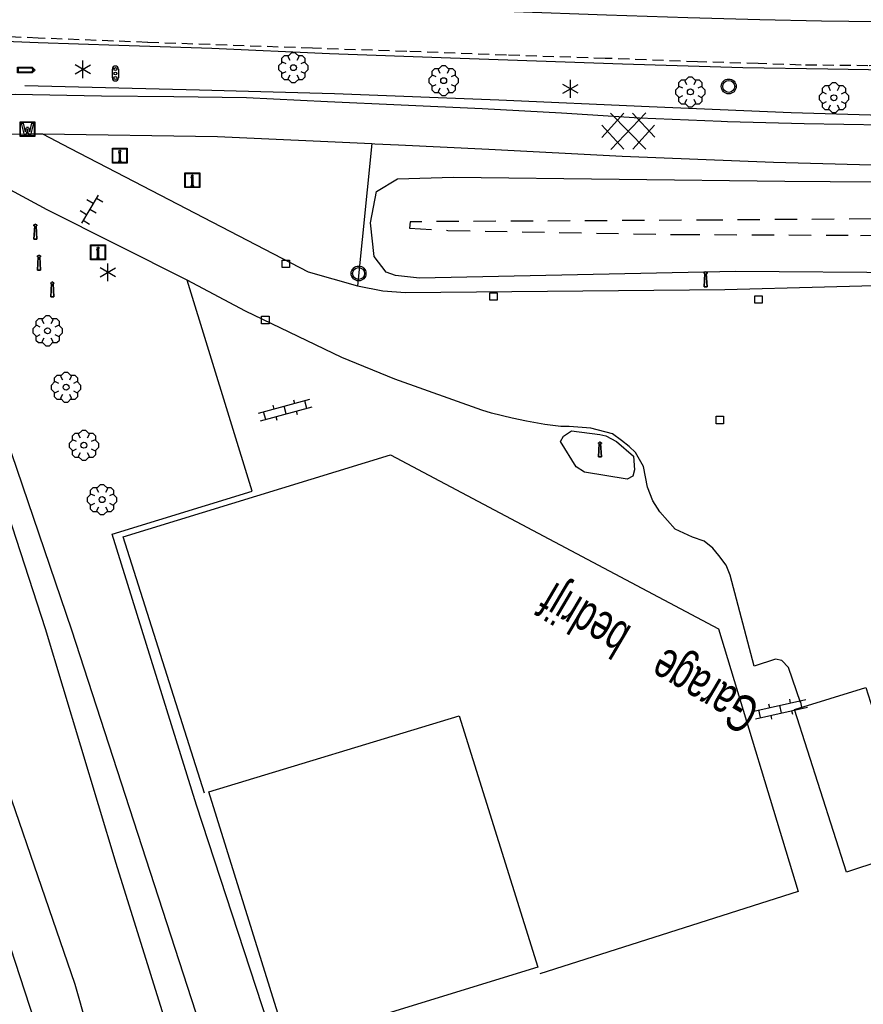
# Model space of a CAD drawing. Extents: x 99796 to 103543, y 406299 to 407646.
# Tile 50 of 85: x 101702 to 101759, y 406655 to 406722. Entities that reach past the tile are written whole.
import ezdxf
from ezdxf.enums import TextEntityAlignment as Align

# ---------------------------------------------------------------- set-up
doc = ezdxf.new("R2010")
doc.units = 0
doc.linetypes.add('Mi-knt-strp', pattern=[1.15, 0.75, -0.4])
doc.linetypes.add('Slootbodem', pattern=[2.5, 1.5, -1])
for name, color, linetype in [('1101', 252, 'CONTINUOUS'), ('1104', 252, 'CONTINUOUS'), ('1110', 252, 'CONTINUOUS'), ('1207', 252, 'Mi-knt-strp'), ('1215', 252, 'CONTINUOUS'), ('1403', 252, 'CONTINUOUS'), ('1404', 252, 'CONTINUOUS'), ('1406', 252, 'Slootbodem'), ('1701', 252, 'CONTINUOUS'), ('2006', 252, 'Heg haag'), ('2301', 252, 'CONTINUOUS'), ('2303', 252, 'CONTINUOUS'), ('2401', 252, 'CONTINUOUS'), ('2501', 252, 'CONTINUOUS'), ('2701', 252, 'CONTINUOUS'), ('2901', 252, 'CONTINUOUS'), ('3001', 252, 'CONTINUOUS'), ('3201', 252, 'CONTINUOUS'), ('3605', 252, 'CONTINUOUS'), ('4406', 252, 'CONTINUOUS'), ('4411', 252, 'CONTINUOUS'), ('4413', 252, 'CONTINUOUS'), ('4501', 252, 'CONTINUOUS')]:
    doc.layers.add(name, color=color, linetype=linetype)
doc.linetypes.add('Heg haag', pattern='A,4,-1,[4,dgnlstyle.shx,S=0.004016,R=0,X=0,Y=0],-1', length=6)

# ---------------------------------------------------------------- blocks, each defined once
blk = doc.blocks.new('IMG-INFORMATIEBORD', base_point=(97500.879966, 403507.602474))
at = {"layer": '2303'}
for points in [[(97500.379966, 403508.102474, 0), (97501.379966, 403508.102474, 0), (97501.379966, 403507.102474, 0), (97500.379966, 403507.102474, 0)], [(97500.779966, 403507.202474, 0), (97500.979966, 403507.202474, 0), (97500.979966, 403507.222474, 0), (97500.929966, 403507.222474, 0), (97500.929966, 403507.802474, 0), (97500.779966, 403507.802474, 0), (97500.779966, 403507.782474, 0), (97500.829966, 403507.782474, 0), (97500.829966, 403507.222474, 0), (97500.779966, 403507.222474, 0)], [(97500.779966, 403507.202474, 0), (97500.979966, 403507.202474, 0), (97500.979966, 403507.222474, 0), (97500.929966, 403507.222474, 0), (97500.929966, 403507.802474, 0), (97500.779966, 403507.802474, 0), (97500.779966, 403507.782474, 0), (97500.829966, 403507.782474, 0), (97500.829966, 403507.222474, 0), (97500.779966, 403507.222474, 0)]]:
    blk.add_polyline3d(points, close=True, dxfattribs=at)
for points in [[(97500.416612, 403507.165485, 0), (97500.416612, 403508.044589, 0)], [(97500.416612, 403507.165485, 0), (97500.416612, 403508.044589, 0)], [(97500.438212, 403508.066188, 0), (97501.317777, 403508.066188, 0)], [(97500.438212, 403508.066188, 0), (97501.317777, 403508.066188, 0)], [(97501.339377, 403508.044589, 0), (97501.339377, 403507.165485, 0)], [(97501.339377, 403508.044589, 0), (97501.339377, 403507.165485, 0)], [(97501.317777, 403507.143885, 0), (97500.438212, 403507.143885, 0)], [(97501.317777, 403507.143885, 0), (97500.438212, 403507.143885, 0)]]:
    blk.add_polyline3d(points, dxfattribs=at)
blk.add_circle((97500.879966, 403507.902474), 0.06, dxfattribs=at)
blk.add_circle((97500.879966, 403507.902474), 0.06, dxfattribs=at)
for centre, start, end in [((97500.438212, 403508.044589), 90, 180), ((97500.438212, 403508.044589), 90, 180), ((97501.317777, 403508.044589), 0, 90), ((97501.317777, 403508.044589), 0, 90), ((97500.438212, 403507.165485), 180, 270), ((97500.438212, 403507.165485), 180, 270), ((97501.317777, 403507.165485), 270, 0), ((97501.317777, 403507.165485), 270, 0)]:
    blk.add_arc(centre, 0.0216, start, end, dxfattribs=at)
blk = doc.blocks.new('LICHTMAST', base_point=(106423.199838, 404577.892233))
at = {"layer": '2701'}
for points in [[(106422.680222, 404577.592233, 0), (106423.719453, 404578.192234, 0)], [(106423.719453, 404577.592234, 0), (106422.680222, 404578.192233, 0)], [(106423.199838, 404577.292233, 0), (106423.199838, 404578.492233, 0)]]:
    blk.add_polyline3d(points, dxfattribs=at)
blk = doc.blocks.new('VERKEERSBORD', base_point=(97503.821083, 403507.602474))
at = {"layer": '2401'}
for radius in [0.5, 0.5, 0.4, 0.4]:
    blk.add_circle((97503.821083, 403507.602474), radius, dxfattribs=at)
blk = doc.blocks.new('PAALTJE', base_point=(97500.879966, 403507.602474))
at = {"layer": '3001'}
for points in [[(97500.929966, 403508.552474, 0), (97500.979966, 403508.552474, 0), (97500.979966, 403508.502474, 0), (97500.929966, 403508.502474, 0), (97500.979966, 403507.602474, 0), (97500.779966, 403507.602474, 0), (97500.829966, 403508.502474, 0), (97500.779966, 403508.502474, 0), (97500.779966, 403508.552474, 0), (97500.829966, 403508.552474, 0)], [(97500.829966, 403508.552474, 0), (97500.779966, 403508.552474, 0), (97500.779966, 403508.502474, 0), (97500.829966, 403508.502474, 0), (97500.779966, 403507.602474, 0), (97500.979966, 403507.602474, 0), (97500.929966, 403508.502474, 0), (97500.979966, 403508.502474, 0), (97500.979966, 403508.552474, 0), (97500.929966, 403508.552474, 0)]]:
    blk.add_polyline3d(points, dxfattribs=at)
blk.add_arc((97500.879966, 403508.552474), 0.05, 0, 180, dxfattribs=at)
blk.add_arc((97500.879966, 403508.552474), 0.05, 0, 180, dxfattribs=at)
blk = doc.blocks.new('STRAATKOLK', base_point=(97500.879966, 403507.602474))
at = {"layer": '3605'}
blk.add_polyline3d([(97500.629966, 403507.352474, 0), (97500.629966, 403507.852474, 0), (97501.129966, 403507.852474, 0), (97501.129966, 403507.352474, 0)], close=True, dxfattribs=at)
blk = doc.blocks.new('BOOM', base_point=(97503.821083, 403507.602474))
at = {"layer": '2901'}
for points in [[(97503.491578, 403508.39797, 0), (97503.202364, 403508.39797, 0), (97503.025588, 403508.221193, 0), (97503.025588, 403507.931979, 0)], [(97504.071083, 403508.102474, 0), (97504.196083, 403508.352474, 0), (97503.946083, 403508.602474, 0), (97503.696083, 403508.602474, 0), (97503.446083, 403508.352474, 0), (97503.571083, 403508.102474, 0)], [(97504.616578, 403507.931979, 0), (97504.616578, 403508.221193, 0), (97504.439801, 403508.39797, 0), (97504.150588, 403508.39797, 0)], [(97503.321083, 403507.852474, 0), (97503.071083, 403507.977474, 0), (97502.821083, 403507.727474, 0), (97502.821083, 403507.477474, 0), (97503.071083, 403507.227474, 0), (97503.321083, 403507.352474, 0)], [(97504.321083, 403507.352474, 0), (97504.571083, 403507.227474, 0), (97504.821083, 403507.477474, 0), (97504.821083, 403507.727474, 0), (97504.571083, 403507.977474, 0), (97504.321083, 403507.852474, 0)], [(97503.025588, 403507.27297, 0), (97503.025588, 403506.983756, 0), (97503.202364, 403506.806979, 0), (97503.491578, 403506.806979, 0)], [(97503.571083, 403507.102474, 0), (97503.446083, 403506.852474, 0), (97503.696083, 403506.602474, 0), (97503.946083, 403506.602474, 0), (97504.196083, 403506.852474, 0), (97504.071083, 403507.102474, 0)], [(97504.150588, 403506.806979, 0), (97504.439801, 403506.806979, 0), (97504.616578, 403506.983756, 0), (97504.616578, 403507.27297, 0)]]:
    blk.add_polyline3d(points, dxfattribs=at)
blk.add_circle((97503.821083, 403507.602474), 0.2, dxfattribs=at)
blk.add_circle((97503.821083, 403507.602474), 0.2, dxfattribs=at)
blk = doc.blocks.new('OV2', base_point=(97503.821083, 403517.176353))
at = {"layer": '4406'}
for points in [[(97503.852333, 403517.020103, 0), (97503.852333, 403517.332603, 0)], [(97503.914833, 403517.020103, 0), (97503.914833, 403517.332603, 0)], [(97503.914833, 403517.301353, 0), (97503.852333, 403517.301353, 0)], [(97503.821083, 403517.238853, 0), (97503.852333, 403517.238853, 0)], [(97503.946083, 403517.238853, 0), (97503.914833, 403517.238853, 0)], [(97503.914833, 403517.176353, 0), (97503.852333, 403517.176353, 0)], [(97503.821083, 403517.113853, 0), (97503.852333, 403517.113853, 0)], [(97503.946083, 403517.113853, 0), (97503.914833, 403517.113853, 0)], [(97503.914833, 403517.051353, 0), (97503.852333, 403517.051353, 0)]]:
    blk.add_polyline3d(points, dxfattribs=at)
blk = doc.blocks.new('OV6', base_point=(97503.821083, 403517.176353))
at = {"layer": '4413'}
for points in [[(97503.852333, 403517.176353, 0), (97503.852333, 403517.207603, 0)], [(97503.977333, 403517.176353, 0), (97503.977333, 403517.207603, 0)], [(97504.102333, 403517.176353, 0), (97504.102333, 403517.207603, 0)], [(97503.821083, 403517.176353, 0), (97504.133583, 403517.176353, 0)], [(97503.914833, 403517.176353, 0), (97503.914833, 403517.145103, 0)], [(97504.039833, 403517.176353, 0), (97504.039833, 403517.145103, 0)]]:
    blk.add_polyline3d(points, dxfattribs=at)
blk = doc.blocks.new('WEGWIJZER', base_point=(97500.879966, 403507.602474))
at = {"layer": '2301'}
for points in [[(97500.379966, 403507.802474, 0), (97501.379966, 403507.802474, 0), (97501.579966, 403507.602474, 0), (97501.379966, 403507.402474, 0), (97500.379966, 403507.402474, 0)], [(97500.427458, 403507.452264, 0), (97500.42948, 403507.751818, 0), (97501.34391, 403507.752474, 0), (97501.44391, 403507.602474, 0), (97501.34391, 403507.452474, 0)], [(97500.427458, 403507.452264, 0), (97501.34391, 403507.452474, 0), (97501.44391, 403507.602474, 0), (97501.34391, 403507.752474, 0), (97500.42948, 403507.751818, 0)]]:
    blk.add_polyline3d(points, close=True, dxfattribs=at)
for points in [[(97500.399966, 403507.444074, 0), (97500.399966, 403507.760875, 0)], [(97500.399966, 403507.444074, 0), (97500.399966, 403507.760875, 0)], [(97500.421566, 403507.782474, 0), (97501.359966, 403507.782474, 0), (97501.479966, 403507.602474, 0), (97501.359966, 403507.422474, 0), (97500.421566, 403507.422474, 0)], [(97500.421566, 403507.782474, 0), (97501.359966, 403507.782474, 0), (97501.479966, 403507.602474, 0), (97501.359966, 403507.422474, 0), (97500.421566, 403507.422474, 0)]]:
    blk.add_polyline3d(points, dxfattribs=at)
for centre, start, end in [((97500.421566, 403507.760875), 90, 180), ((97500.421566, 403507.760875), 90, 180), ((97500.421566, 403507.444074), 180, 270), ((97500.421566, 403507.444074), 180, 270)]:
    blk.add_arc(centre, 0.0216, start, end, dxfattribs=at)
blk = doc.blocks.new('VRI_PAAL', base_point=(97500.879966, 403507.602474))
at = {"layer": '2501'}
for points in [[(97500.679966, 403507.302474, 0), (97500.679966, 403507.902474, 0)], [(97501.079966, 403507.902474, 0), (97501.079966, 403507.302474, 0)]]:
    blk.add_polyline3d(points, dxfattribs=at)
for centre in [(97500.879966, 403507.902474), (97500.879966, 403507.602474), (97500.879966, 403507.302474)]:
    blk.add_circle(centre, 0.1, dxfattribs=at)
for centre, start, end in [((97500.879966, 403507.902474), 90, 180), ((97500.879966, 403507.902474), 0, 90), ((97500.879966, 403507.302474), 180, 0)]:
    blk.add_arc(centre, 0.2, start, end, dxfattribs=at)
blk = doc.blocks.new('WATERLEIDINGSPUT', base_point=(97500.879966, 403507.602474))
at = {"layer": '3201'}
for points in [[(97500.379966, 403508.102474, 0), (97501.379966, 403508.102474, 0), (97501.379966, 403507.102474, 0), (97500.379966, 403507.102474, 0)], [(97501.179966, 403508.002474, 0), (97501.279966, 403508.002474, 0), (97501.079966, 403507.202474, 0), (97500.979966, 403507.202474, 0), (97500.879966, 403507.602474, 0), (97500.779966, 403507.202474, 0), (97500.679966, 403507.202474, 0), (97500.479966, 403508.002474, 0), (97500.579966, 403508.002474, 0), (97500.730071, 403507.412221, 0), (97500.804607, 403507.702474, 0), (97500.956617, 403507.702474, 0), (97500.804607, 403507.702474, 0), (97500.956617, 403507.702474, 0), (97501.030105, 403507.412657, 0)], [(97500.956617, 403507.702474, 0), (97501.030105, 403507.412657, 0), (97501.179966, 403508.002474, 0), (97501.279966, 403508.002474, 0), (97501.079966, 403507.202474, 0), (97500.979966, 403507.202474, 0), (97500.879966, 403507.602474, 0), (97500.779966, 403507.202474, 0), (97500.679966, 403507.202474, 0), (97500.479966, 403508.002474, 0), (97500.579966, 403508.002474, 0), (97500.730071, 403507.412221, 0), (97500.804607, 403507.702474, 0)]]:
    blk.add_polyline3d(points, close=True, dxfattribs=at)
for points in [[(97500.416612, 403507.165485, 0), (97500.416612, 403508.044589, 0)], [(97500.438212, 403508.066188, 0), (97501.317777, 403508.066188, 0)], [(97501.339377, 403508.044589, 0), (97501.339377, 403507.165485, 0)], [(97501.317777, 403507.143885, 0), (97500.438212, 403507.143885, 0)]]:
    blk.add_polyline3d(points, dxfattribs=at)
for centre, start, end in [((97500.438212, 403508.044589), 90, 180), ((97501.317777, 403508.044589), 0, 90), ((97500.438212, 403507.165485), 180, 270), ((97501.317777, 403507.165485), 270, 0)]:
    blk.add_arc(centre, 0.0216, start, end, dxfattribs=at)
blk = doc.blocks.new('GV6', base_point=(97503.821083, 403517.176353))
at = {"layer": '4411'}
for points in [[(97503.821083, 403517.145103, 0), (97503.977333, 403517.270103, 0)], [(97503.883583, 403517.082603, 0), (97504.133583, 403517.270103, 0)], [(97503.883583, 403517.270103, 0), (97504.133583, 403517.082603, 0)], [(97504.039833, 403517.270103, 0), (97504.196083, 403517.145103, 0)], [(97503.821083, 403517.207603, 0), (97503.977333, 403517.082603, 0)], [(97504.039833, 403517.082603, 0), (97504.196083, 403517.207603, 0)]]:
    blk.add_polyline3d(points, dxfattribs=at)

msp = doc.modelspace()

# ---------------------------------------------------------------- linework, layer by layer
at = {"layer": '1101'}
for points in [[(101690.994485, 406720.31749, 0.501999), (101692.067368, 406720.320843, 0.506313), (101695.674567, 406720.279865, 0.523713), (101699.174105, 406720.162146, 0.532412), (101703.05921, 406720.005684, 0.544012)], [(101703.05921, 406720.005684, 0.544012), (101708.50782, 406719.814204, 0.544012), (101714.773758, 406719.609685, 0.546912), (101722.683667, 406719.267331, 0.520813), (101730.832367, 406718.96819, 0.523713), (101742.412804, 406718.570329, 0.535313), (101750.519408, 406718.317755, 0.541112), (101756.253003, 406718.220897, 0.503412), (101760.361253, 406718.155705, 0.500512), (101765.073373, 406718.151234, 0.494713), (101766.535808, 406718.166432, 0.493206)]]:
    msp.add_polyline3d(points, dxfattribs=at)
at = {"layer": '1104'}
for points in [[(101682.72025, 406716.205608, 0.31097), (101682.865989, 406713.497915, 0.26345), (101692.369862, 406713.698767, 0.357113), (101694.381891, 406713.730805, 0.358748), (101702.333896, 406713.857092, 0.365212), (101703.352763, 406713.841818, 0.364354), (101715.153365, 406713.665985, 0.354412), (101725.537058, 406713.191525, 0.365001), (101725.743993, 406713.182069, 0.365212), (101727.33905, 406713.106317, 0.368574)], [(101766.52946, 406714.26474, 0.368439), (101764.818935, 406714.273207, 0.362413), (101759.998782, 406714.443453, 0.362413), (101754.655226, 406714.53435, 0.362413), (101749.49586, 406714.670883, 0.357796), (101749.066545, 406714.682244, 0.357412), (101743.577703, 406714.91582, 0.357412), (101738.322808, 406715.241782, 0.349913), (101732.965841, 406715.527885, 0.349913), (101727.507173, 406715.774499, 0.344913), (101722.549556, 406715.999879, 0.329913), (101717.096849, 406716.277413, 0.317412), (101712.211876, 406716.352291, 0.307413), (101707.324667, 406716.39625, 0.304912), (101701.519548, 406716.491245, 0.314913), (101698.81834, 406716.472246, 0.323758)], [(101727.33905, 406713.106317, 0.368574), (101733.431129, 406712.816991, 0.381412), (101742.403491, 406712.353192, 0.408413), (101752.588807, 406711.953469, 0.416512), (101761.697515, 406711.695679, 0.419213), (101766.525168, 406711.62733, 0.409165)]]:
    msp.add_polyline3d(points, dxfattribs=at)
at = {"layer": '1110'}
for points in [[(101713.095887, 406703.996994, 0.149), (101703.675001, 406708.728112, 0.215), (101696.216224, 406712.74323, 0.330375), (101694.381891, 406713.730805, 0.358748)], [(101703.352763, 406713.841818, 0.364354), (101705.201252, 406712.881811, 0.309802), (101708.922072, 406710.949875, 0.2), (101721.259861, 406704.566963, 0.092), (101724.573134, 406703.624092, 0.11)], [(101725.537058, 406713.191525, 0.365001), (101724.573134, 406703.624092, 0.11)], [(101713.73999, 406668.651067, 0.134), (101708.047001, 406686.909832, 0.125), (101717.486142, 406689.783149, 0.167), (101713.095887, 406703.996994, 0.149)], [(101754.401906, 406675.573029, 0.02), (101753.596871, 406677.933, 0.026), (101753.153934, 406678.384878, 0.026), (101752.734094, 406678.486951, 0.026), (101751.293151, 406678.020917, 0.026), (101749.674885, 406684.128903, 0.035), (101749.414115, 406684.806906, 0.077), (101748.910828, 406685.471125, 0.098), (101748.505889, 406685.946845, 0.098), (101747.919156, 406686.418094, 0.098), (101747.133865, 406686.707176, 0.098), (101745.970084, 406687.239893, 0.059), (101745.455994, 406687.824018, 0.068), (101744.944884, 406688.392125, 0.068), (101744.47289, 406689.145006, 0.068), (101744.099988, 406690.068133, 0.068), (101743.832885, 406691.447981, 0.065), (101743.29309, 406692.405008, 0.089), (101742.860957, 406692.806967, 0.092), (101742.364003, 406693.211161, 0.092), (101741.740017, 406693.658941, 0.092), (101740.280076, 406694.044881, 0.089), (101738.826095, 406694.154032, 0.089), (101738.262086, 406694.142111, 0.092), (101737.192927, 406694.292985, 0.131), (101735.949053, 406694.500111, 0.143), (101734.986066, 406694.702022, 0.143), (101733.609943, 406695.045866, 0.143), (101732.950939, 406695.239954, 0.143), (101727.079882, 406697.332077, 0.131), (101723.527073, 406698.802821, 0.125), (101717.04097, 406701.904871, 0.107), (101713.095887, 406703.996994, 0.149)], [(101724.573134, 406703.624092, 0.11), (101726.290865, 406703.27615, 0.098), (101727.804078, 406703.172959, 0.095), (101749.31614, 406703.362949, 0.086), (101762.729047, 406703.735106, 0.212)], [(101743.118002, 406690.804996, 0.043353), (101742.729081, 406690.607183, 0.043175), (101739.856138, 406691.079177, 0.04415), (101739.305912, 406691.421159, 0.044635), (101738.249047, 406693.142988, 0.046827), (101738.4409, 406693.502106, 0.047225), (101738.982184, 406693.851911, 0.047561), (101740.888043, 406693.601944, 0.046989), (101741.294845, 406693.515144, 0.046827), (101742.011963, 406693.14485, 0.046285), (101743.157862, 406692.148708, 0.044939), (101743.239074, 406691.219993, 0.043827)], [(101743.239074, 406691.219993, 0.043827), (101743.118002, 406690.804996, 0.043353)], [(101722.172184, 406642.87094, 0.098), (101713.73999, 406668.651067, 0.134)]]:
    msp.add_polyline3d(points, dxfattribs=at)
at = {"layer": '1207'}
msp.add_polyline3d([(101778.544767, 406718.608327, 0.330413), (101770.752578, 406718.516313, 0.411012), (101766.536315, 406718.478115, 0.416172), (101764.378979, 406718.458571, 0.418813), (101758.955328, 406718.439572, 0.431812), (101754.448472, 406718.485765, 0.437012), (101751.551686, 406718.582995, 0.439612), (101747.481807, 406718.694754, 0.463012), (101741.249396, 406718.932055, 0.476013), (101734.602361, 406719.148494, 0.481212), (101727.889387, 406719.398089, 0.465612), (101721.53814, 406719.613411, 0.437012), (101710.430069, 406720.006429, 0.504612), (101703.069075, 406720.299313, 0.52768), (101699.644236, 406720.435582, 0.538412)], dxfattribs=at)
at = {"layer": '1215'}
msp.add_polyline3d([(101778.452753, 406721.535288, 0.533912), (101767.201631, 406721.40602, 0.555512), (101766.541078, 406721.405189, 0.557573), (101759.509279, 406721.396335, 0.579512), (101755.833163, 406721.43694, 0.572312), (101751.663073, 406721.527092, 0.586713), (101746.818705, 406721.672751, 0.553112), (101741.352214, 406721.850075, 0.507513), (101735.120176, 406722.056456, 0.507513), (101729.26849, 406722.252406, 0.526713), (101722.561105, 406722.509079, 0.517113), (101715.962126, 406722.741537, 0.514713), (101708.396806, 406723.022796, 0.507513), (101703.166895, 406723.210987, 0.537277), (101702.071263, 406723.250412, 0.543512), (101697.017162, 406723.448224, 0.553112), (101693.691595, 406723.598354, 0.584312)], dxfattribs=at)
at = {"layer": '1403'}
for points in [[(101713.353677, 406643.680073, -2.310182), (101714.073031, 406644.622944, -2.310182), (101714.117734, 406645.617969, -2.310182), (101712.989716, 406649.781726, -2.306082), (101708.331241, 406664.721631, -2.306082), (101703.562124, 406680.517979, -2.306082), (101698.813497, 406695.112549, -2.306082), (101693.612246, 406707.639583, -2.306082), (101691.92618, 406710.514389, -2.306082), (101691.681056, 406711.182706, -2.306082), (101691.620706, 406711.698659, -2.306082), (101691.604687, 406711.966135, -2.306082), (101691.573767, 406712.627746, -2.306082)], [(101688.925831, 406709.117033, -2.190282), (101691.162495, 406700.479202, -2.298882), (101694.103985, 406690.446623, -2.298882), (101698.759852, 406676.26258, -2.298882), (101705.535783, 406656.605341, -2.298882), (101708.64044, 406645.708121, -2.298882), (101709.013714, 406645.071469, -2.298882), (101709.387361, 406644.543968, -2.298882), (101709.880589, 406643.903963, -2.298882), (101710.414796, 406643.492319, -2.298882), (101711.153148, 406643.09632, -2.298882)]]:
    msp.add_polyline3d(points, dxfattribs=at)
at = {"layer": '1404'}
for points in [[(101728.759988, 406704.141907, -0.009), (101727.143957, 406704.308055, 0.02), (101726.515873, 406704.542004, -0.012), (101725.701897, 406705.595143, -0.021), (101725.442989, 406707.867943, -0.078), (101725.846066, 406709.958948, -0.078), (101727.260931, 406710.818, -0.015)], [(101727.260931, 406710.818, -0.015), (101731.039865, 406710.933857, 0.038), (101753.365158, 406710.663028, -0.081), (101768.584831, 406710.541956, -0.129), (101778.83683, 406710.116156, -0.048), (101782.325937, 406708.903946, 0.041), (101785.619839, 406707.474925, 0.065), (101787.603253, 406705.869161, 0.079459)], [(101787.603253, 406705.869161, 0.079459), (101788.088961, 406705.475934, 0.083), (101789.87114, 406703.11708, 0.068), (101793.670936, 406693.394072, 0.038), (101794.264002, 406690.411978, 0.077), (101793.701111, 406689.203866, 0.074), (101792.307107, 406688.632034, 0.023), (101791.043861, 406688.557901, 0.065), (101789.500101, 406689.165123, 0.074), (101788.265912, 406690.406017, 0.017), (101784.367024, 406699.952818, 0.077), (101783.769115, 406700.948961, 0.086), (101782.352014, 406702.063941, 0.032), (101781.079455, 406702.769883, 0.024148), (101779.92089, 406703.412868, 0.017), (101777.736007, 406704.172827, 0.005), (101773.596092, 406704.409011, 0.005), (101750.038846, 406704.580002, 0.02), (101728.759988, 406704.141907, -0.009)], [(101698.927118, 406665.949114, -0.141), (101705.351381, 406646.308638, -0.232929), (101706.055088, 406644.15691, -0.243), (101706.825851, 406642.499901, -0.33), (101708.362161, 406641.01202, -0.351), (101710.471048, 406640.389152, -0.273), (101712.68089, 406640.696861, -0.204), (101714.384838, 406641.071998, -0.207), (101715.855955, 406641.824879, -0.213), (101716.903879, 406644.001938, -0.219), (101713.694914, 406654.721834, -0.183), (101705.330147, 406680.440865, -0.183), (101697.951092, 406702.075489, -0.233682)]]:
    msp.add_polyline3d(points, dxfattribs=at)
at = {"layer": '1406'}
msp.add_polyline3d([(101769.178, 406708.208, -1.76), (101748.897, 406708.044, -1.725), (101728.125, 406707.931, -1.795), (101728.07, 406707.498, -1.907), (101730.663, 406707.351, -1.878), (101746.129, 406707.076, -1.668), (101758.443, 406707.018, -1.663), (101773.101, 406707.043, -1.836)], dxfattribs=at)
at = {"layer": '1701'}
msp.add_polyline3d([(101714.262648, 406669.46467, 4.200491), (101708.786099, 406686.713137, 4.097), (101726.797132, 406692.24184, 4.067), (101748.888849, 406680.5299, 4.022), (101754.242836, 406662.841849, 4.157), (101736.852808, 406657.293029, 4.135267)], dxfattribs=at)
for points in [[(101758.8201, 406676.568054, 4.19), (101762.260033, 406665.70399, 4.214), (101757.500975, 406664.136015, 4.214), (101753.99883, 406675.095819, 4.226)], [(101736.71013, 406657.750122, 5.108), (101719.859152, 406652.554832, 5.141), (101714.567004, 406669.557057, 5.159), (101731.422825, 406674.677841, 5.159)]]:
    msp.add_polyline3d(points, close=True, dxfattribs=at)
at = {"layer": '2006'}
msp.add_polyline3d([(101702.164768, 406717.104428, 0.252613), (101713.93743, 406716.814973, 0.285612), (101723.015218, 406716.569848, 0.279612), (101734.086035, 406716.145538, 0.309612), (101744.221805, 406715.69366, 0.318612), (101753.786488, 406715.296917, 0.345613), (101760.655551, 406715.095379, 0.342613), (101767.235159, 406714.957543, 0.375612), (101772.505699, 406714.977287, 0.393612), (101778.329446, 406715.097614, 0.402612)], dxfattribs=at)

# ---------------------------------------------------------------- block references
at = {"layer": '2301'}
msp.add_blockref('WEGWIJZER', (101702.168866, 406718.148626, 0.253918), dxfattribs=at)
at = {"layer": '2303'}
for p in [(101708.567797, 406712.384112, -0.005282), (101713.452025, 406710.728593, 0.055013), (101707.100405, 406705.869697, -0.050881)]:
    msp.add_blockref('IMG-INFORMATIEBORD', p, dxfattribs=at)
at = {"layer": '2401'}
for p in [(101749.578773, 406717.042588, 0.380613), (101724.646895, 406704.449244, -0.094082)]:
    msp.add_blockref('VERKEERSBORD', p, dxfattribs=at)
at = {"layer": '2501'}
msp.add_blockref('VRI_PAAL', (101708.268656, 406717.912816, 0.210612), dxfattribs=at)
at = {"layer": '2701'}
for p in [(101706.080048, 406718.19482, 0.443), (101738.92258, 406716.883145, 0.395312), (101707.755311, 406704.531945, 0.374)]:
    msp.add_blockref('LICHTMAST', p, dxfattribs=at)
at = {"layer": '2901'}
for p in [(101720.262973, 406718.306951, 0.434), (101730.377136, 406717.431881, 0.416), (101746.994166, 406716.674157, 0.41), (101756.660922, 406716.280021, 0.404), (101703.69996, 406700.589843, 0.596), (101704.94905, 406696.794145, 0.413), (101706.147103, 406692.885943, 0.359), (101707.374959, 406689.225845, 0.263)]:
    msp.add_blockref('BOOM', p, dxfattribs=at)
at = {"layer": '3001'}
for p in [(101702.884866, 406706.76712, 0.377), (101703.125148, 406704.679839, 0.365), (101748.014151, 406703.555174, 0.068), (101704.02406, 406702.877171, 0.356), (101740.898846, 406692.101024, 4.295)]:
    msp.add_blockref('PAALTJE', p, dxfattribs=at)
at = {"layer": '3201'}
msp.add_blockref('WATERLEIDINGSPUT', (101702.347972, 406714.168159, 0.2087), dxfattribs=at)
at = {"layer": '3605'}
for p in [(101719.742178, 406705.101542, 0.131012), (101733.735113, 406702.908091, 0.00001), (101751.587822, 406702.693142, -0.003), (101718.366055, 406701.318882, 0.008), (101748.986079, 406694.583185, -0.063)]:
    msp.add_blockref('STRAATKOLK', p, dxfattribs=at)
at = {"layer": '4406', "xscale": 8.5, "yscale": 11.5, "zscale": 8.5}
for p, rotation in [((101719.571932, 406695.762984, -0.941), 285.174909), ((101752.959101, 406675.634868, -0.941), 282.422909)]:
    msp.add_blockref('OV2', p, dxfattribs=dict(at, rotation=rotation))
at = {"layer": '4411', "xscale": 9.5, "yscale": 13, "zscale": 9.5, "rotation": 180.266987}
msp.add_blockref('GV6', (101744.589864, 406714.038514, 0.4585), dxfattribs=at)
at = {"layer": '4413', "xscale": 7.000000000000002, "yscale": 16, "zscale": 7.000000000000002, "rotation": 239.109654}
msp.add_blockref('OV6', (101707.113816, 406709.717922, -0.941), dxfattribs=at)

# ---------------------------------------------------------------- texts
at = {"layer": '4501', "width": 0.68}
msp.add_text('Garage    bedrijf', height=2.5, rotation=149.446643, dxfattribs=at).set_placement((101744.332819, 406678.805836, 0.006113), align=Align.MIDDLE)

doc.saveas('drawing.dxf')
